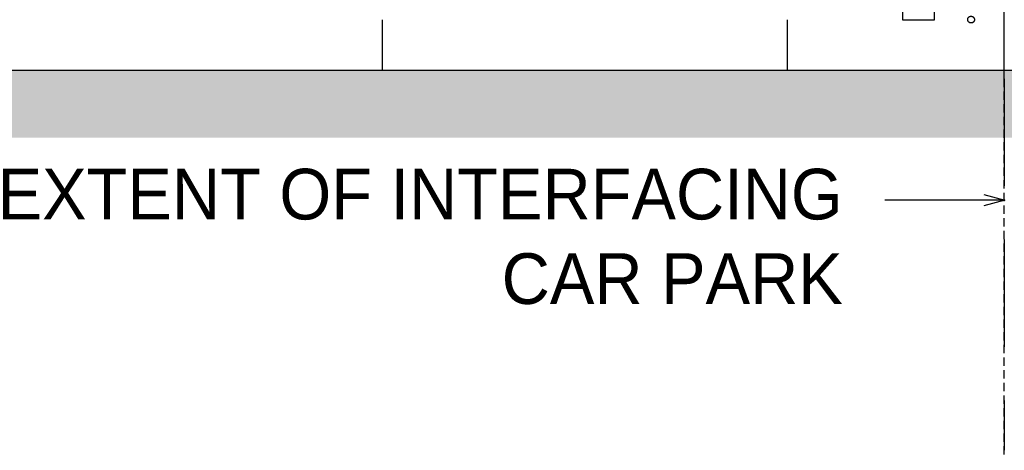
# Model space of a CAD drawing. Header units: millimetres. Extents: x 113048 to 489828, y -130780 to 23393.
# Tile 27 of 98: x 201884 to 207720, y -123920 to -121371. Entities that reach past the tile are written whole.
import ezdxf

# ---------------------------------------------------------------- set-up
doc = ezdxf.new("R2010")
doc.units = ezdxf.units.MM
doc.header["$LTSCALE"] = 100
doc.linetypes.add('Hidden', pattern=[9.525, 6.35, -3.175])
doc.linetypes.add('HIDDENX2', pattern=[0.75, 0.5, -0.25])
for name, color, linetype in [('+C-160', 160, 'Hidden'), ('DLN040__', 7, 'Continuous'), ('DLN210__', 7, 'Continuous'), ('DLN240__', 1, 'Continuous'), ('DLN910__', 3, 'Continuous'), ('DLN980__', 1, 'Continuous'), ('S_Dim', 1, 'Continuous')]:
    doc.layers.add(name, color=color, linetype=linetype)
doc.layers.add('A-WALL', color=2, linetype='Continuous', lineweight=9)
doc.layers.add('DW-TITLE', color=7, linetype='Continuous', lineweight=0)
doc.styles.add('Swis721tBT', font='swissl.ttf')
doc.styles.add('SWISS MD BT', font='swiss.ttf')
doc.dimstyles.new('INTDIM', dxfattribs={"dimtxt": 200, "dimasz": 125, "dimexe": 100, "dimexo": 150, "dimgap": 80, "dimtad": 1, "dimdec": 0, "dimzin": 9, "dimdsep": 46, "dimtxsty": 'Swis721tBT', "dimblk": 'OPEN30', "dimcen": -125, "dimclrd": 256, "dimclre": 256, "dimclrt": 2, "dimaunit": 1, "dimadec": 1, "dimazin": 0, "dimtfac": 0.444444, "dimtdec": 0, "dimtix": 1, "dimtmove": 2, "dimatfit": 3, "dimldrblk": 'OPEN30', "dimfxl": 0, "dimtolj": 1, "dimlwd": -1, "dimlwe": -1, "dimarcsym": 0})

# ---------------------------------------------------------------- blocks, each defined once
blk = doc.blocks.new('_Open30')
at = {"color": 0, "linetype": 'ByBlock', "lineweight": -2}
for p, q in [((-1, 0.268), (0, 0)), ((0, 0), (-1, -0.268)), ((0, 0), (-1, 0))]:
    blk.add_line(p, q, dxfattribs=at)
blk = doc.blocks.new('A$C713849A3')
at = {"layer": '+C-160'}
for p, q in [((-50461.3, -23940.1, -1.4), (-50461.3, -18940.1, -1.4)), ((-50461.3, -23890.1, -1.4), (-50461.3, -21185.1, -1.4)), ((-54148.2, -23591.1, 1.3), (-54148.2, -23889.5, 1.3)), ((-51748.2, -23591.1, 1.3), (-51748.2, -23889.5, 1.3))]:
    blk.add_line(p, q, dxfattribs=at)
at = {"layer": '+C-160', "elevation": 0.1}
blk.add_lwpolyline([(-51064.3, -23591.1), (-50874.4, -23591.1), (-50874.4, -22140.1), (-51064.3, -22140.1)], close=True, dxfattribs=at)
at = {"layer": '+C-160', "elevation": -1.4}
for points in [[(-138000.2, -23889.5), (-20345.8, -23889.5)], [(-138000.2, -23889.5), (-20890.2, -23889.5)]]:
    blk.add_lwpolyline(points, dxfattribs=at)
at = {"layer": '+C-160'}
blk.add_circle((-50658.3, -23590.5, -2.7), 20, dxfattribs=at)

msp = doc.modelspace()

# ---------------------------------------------------------------- linework, layer by layer
at = {"layer": 'A-WALL'}
msp.add_line((207719.7, -121719.8), (207719.7, -116719.8), dxfattribs=at)
at = {"layer": 'A-WALL', "color": 1}
msp.add_circle((207522.6, -121370.2, -1.3), 20, dxfattribs=at)
at = {"layer": 'DLN210__', "color": 1, "linetype": 'Hidden'}
msp.add_line((207719.7, -121719.8), (207719.7, -123919.8), dxfattribs=at)
at = {"layer": 'DLN240__', "color": 5, "const_width": 400}
msp.add_lwpolyline([(120180.8, -121869.2), (241181, -121869.2)], dxfattribs=at)
at = {"layer": 'DLN240__', "color": 5}
for points in [[(120180.8, -121669.2), (237835.2, -121669.2)], [(120180.8, -121669.2), (237290.8, -121669.2)]]:
    msp.add_lwpolyline(points, dxfattribs=at)
at = {"layer": 'DLN910__', "linetype": 'HIDDENX2'}
msp.add_line((207719.7, -128069.8), (207719.7, -121538.4), dxfattribs=at)
at = {"layer": 'DW-TITLE'}
msp.add_line((207719.7, -121669.8), (207719.7, -118964.8), dxfattribs=at)
at = {"layer": 'S_Dim', "linetype": 'ByBlock'}
for p, q in [((204032.8, -121370.8, 2.7), (204032.8, -121669.2, 2.7)), ((206432.8, -121370.8, 2.7), (206432.8, -121669.2, 2.7))]:
    msp.add_line(p, q, dxfattribs=at)

# ---------------------------------------------------------------- block references
at = {"layer": '+C-160'}
msp.add_blockref('A$C713849A3', (258181, -97779.7, 1.4), dxfattribs=at)

# ---------------------------------------------------------------- texts
at = {"layer": 'DLN040__', "insert": (206762.7, -122253.3, 2), "char_height": 300, "width": 7688.269, "attachment_point": 3, "rotation": 0, "style": 'SWISS MD BT'}
msp.add_mtext('EXTENT OF INTERFACING \\PCAR PARK  ', dxfattribs=at)

# ---------------------------------------------------------------- leaders
at = {"layer": 'DLN980__'}
msp.add_leader([(207722.8, -122439.8, -0.1), (207148.4, -122439.8, -0.1), (207012.5, -122439.8, -0.1)], dimstyle='INTDIM', override={"dimtad": 0, "dimclrd": 1}, dxfattribs=at)

doc.saveas('drawing.dxf')
